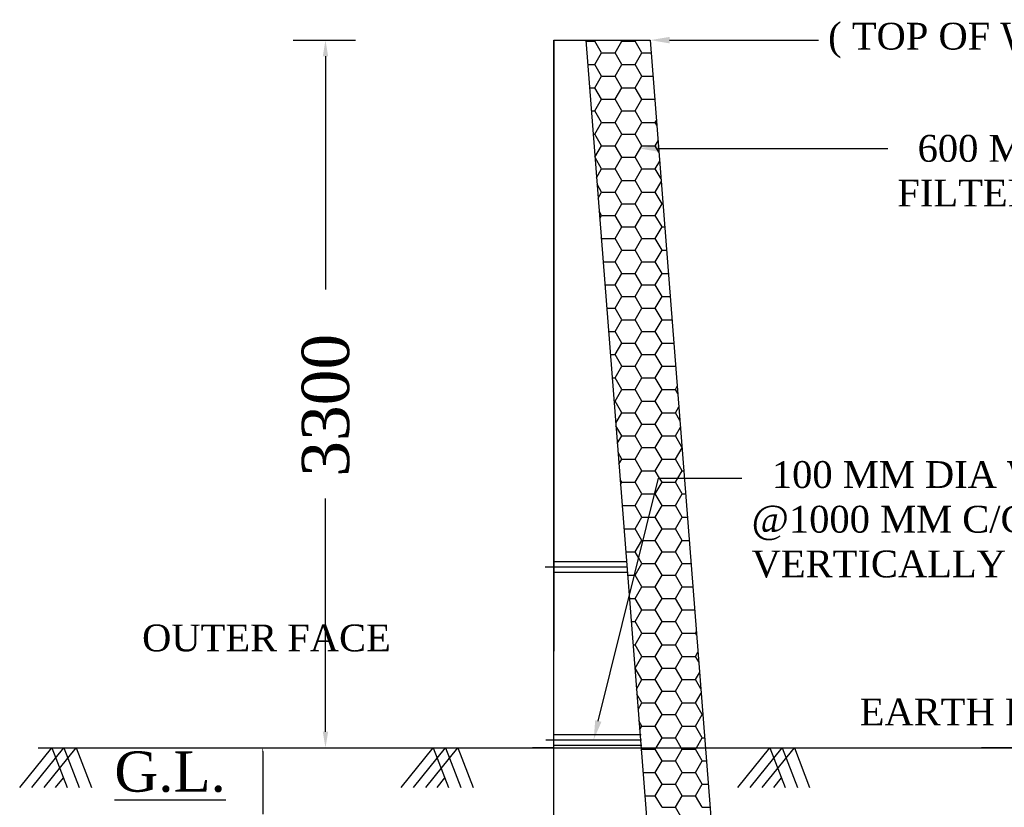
# Model space of a CAD drawing. Header units: millimetres. Extents: x 103078 to 9205504, y -104267 to 3479495.
# Tile 4 of 14: x 3811847 to 3828163, y 3344618 to 3357679. Entities that reach past the tile are written whole.
import ezdxf

# ---------------------------------------------------------------- set-up
doc = ezdxf.new("R2010")
doc.units = ezdxf.units.MM
doc.header["$LTSCALE"] = 500
doc.header["$MEASUREMENT"] = 0
doc.styles.get("Standard").update_dxf_attribs({"font": 'times.ttf'})

msp = doc.modelspace()

# ---------------------------------------------------------------- linework, layer by layer
at = {"color": 0, "linetype": 'Continuous', "lineweight": -2}
for p, q in [((3816380.5, 3357339.5), (3816380.5, 3357339.5)), ((3816380.5, 3357339.5), (3817413.1, 3357339.5)), ((3820695.5, 3343649.3), (3820695.5, 3357339.5)), ((3820695.5, 3357339.5), (3821228.9, 3357339.5)), ((3820695.5, 3357339.5), (3820695.5, 3347205.2)), ((3820695.5, 3345605.1), (3820695.5, 3357339.5)), ((3820695.5, 3357339.5), (3821228.9, 3357339.5)), ((3821228.9, 3357339.5), (3822295.7, 3357339.5)), ((3821228.9, 3357339.5), (3822295.7, 3343649.3)), ((3821228.9, 3357339.5), (3822295.7, 3357339.5)), ((3821379.5, 3357321), (3821390.1, 3357339.5)), ((3821824, 3357321), (3821813.3, 3357339.5)), ((3822046.2, 3357321), (3822056.9, 3357339.5)), ((3822295.7, 3357339.5), (3823378.3, 3343446.3)), ((3824444, 3357339.5), (3825084.1, 3357339.5)), ((3821230.4, 3357321), (3821379.5, 3357321)), ((3821490.6, 3357128.6), (3821379.5, 3357321)), ((3821712.9, 3357128.6), (3821824, 3357321)), ((3821824, 3357321), (3822046.2, 3357321)), ((3822157.3, 3357128.6), (3822046.2, 3357321)), ((3816913.9, 3357072.8), (3816913.9, 3353205.8)), ((3821379.5, 3356936.1), (3821490.6, 3357128.6)), ((3821490.6, 3357128.6), (3821712.9, 3357128.6)), ((3821824, 3356936.1), (3821712.9, 3357128.6)), ((3822046.2, 3356936.1), (3822157.3, 3357128.6)), ((3822157.3, 3357128.6), (3822312.1, 3357128.6)), ((3821260.4, 3356936.1), (3821379.5, 3356936.1)), ((3821490.6, 3356743.6), (3821379.5, 3356936.1)), ((3821712.9, 3356743.6), (3821824, 3356936.1)), ((3821824, 3356936.1), (3822046.2, 3356936.1)), ((3822157.3, 3356743.6), (3822046.2, 3356936.1)), ((3821379.5, 3356551.2), (3821490.6, 3356743.6)), ((3821490.6, 3356743.6), (3821712.9, 3356743.6)), ((3821824, 3356551.2), (3821712.9, 3356743.6)), ((3822046.2, 3356551.2), (3822157.3, 3356743.6)), ((3822157.3, 3356743.6), (3822342.1, 3356743.6)), ((3821290.3, 3356551.2), (3821379.5, 3356551.2)), ((3821490.6, 3356358.7), (3821379.5, 3356551.2)), ((3821712.9, 3356358.7), (3821824, 3356551.2)), ((3821824, 3356551.2), (3822046.2, 3356551.2)), ((3822157.3, 3356358.7), (3822046.2, 3356551.2)), ((3821379.5, 3356166.2), (3821490.6, 3356358.7)), ((3821490.6, 3356358.7), (3821712.9, 3356358.7)), ((3821824, 3356166.2), (3821712.9, 3356358.7)), ((3822046.2, 3356166.2), (3822157.3, 3356358.7)), ((3822157.3, 3356358.7), (3822372.1, 3356358.7)), ((3821320.3, 3356166.2), (3821379.5, 3356166.2)), ((3821490.6, 3355973.8), (3821379.5, 3356166.2)), ((3821712.9, 3355973.8), (3821824, 3356166.2)), ((3821824, 3356166.2), (3822046.2, 3356166.2)), ((3822157.3, 3355973.8), (3822046.2, 3356166.2)), ((3821379.5, 3355781.3), (3821490.6, 3355973.8)), ((3821490.6, 3355973.8), (3821712.9, 3355973.8)), ((3821824, 3355781.3), (3821712.9, 3355973.8)), ((3822046.2, 3355781.3), (3822157.3, 3355973.8)), ((3822157.3, 3355973.8), (3822379.6, 3355973.8)), ((3822379.6, 3355973.8), (3822399.4, 3356008.1)), ((3822405.6, 3355928.7), (3822379.6, 3355973.8)), ((3821350.3, 3355781.3), (3821379.5, 3355781.3)), ((3821490.6, 3355588.8), (3821379.5, 3355781.3)), ((3821712.9, 3355588.8), (3821824, 3355781.3)), ((3821824, 3355781.3), (3822046.2, 3355781.3)), ((3822157.3, 3355588.8), (3822046.2, 3355781.3)), ((3821380.2, 3355397.7), (3821490.6, 3355588.8)), ((3821490.6, 3355588.8), (3821712.9, 3355588.8)), ((3821824, 3355396.4), (3821712.9, 3355588.8)), ((3822046.2, 3355396.4), (3822157.3, 3355588.8)), ((3822157.3, 3355588.8), (3822379.6, 3355588.8)), ((3822379.6, 3355588.8), (3822425.9, 3355669)), ((3822440.3, 3355483.7), (3822379.6, 3355588.8)), ((3825590.8, 3355544.9), (3826230.9, 3355544.9)), ((3821490.6, 3355203.9), (3821380.5, 3355394.7)), ((3821712.9, 3355203.9), (3821824, 3355396.4)), ((3821824, 3355396.4), (3822046.2, 3355396.4)), ((3822157.3, 3355203.9), (3822046.2, 3355396.4)), ((3822379.6, 3355203.9), (3822452.3, 3355329.8)), ((3821406.7, 3355058.5), (3821490.6, 3355203.9)), ((3821490.6, 3355203.9), (3821712.9, 3355203.9)), ((3821824, 3355011.4), (3821712.9, 3355203.9)), ((3822046.2, 3355011.4), (3822157.3, 3355203.9)), ((3822157.3, 3355203.9), (3822379.6, 3355203.9)), ((3822475, 3355038.7), (3822379.6, 3355203.9)), ((3821490.6, 3354819), (3821415.1, 3354949.7)), ((3821712.9, 3354819), (3821824, 3355011.4)), ((3821824, 3355011.4), (3822046.2, 3355011.4)), ((3822157.3, 3354819), (3822046.2, 3355011.4)), ((3822379.6, 3354819), (3822478.7, 3354990.7)), ((3821433.1, 3354719.3), (3821490.6, 3354819)), ((3821490.6, 3354819), (3821712.9, 3354819)), ((3821824, 3354626.5), (3821712.9, 3354819)), ((3822046.2, 3354626.5), (3822157.3, 3354819)), ((3822157.3, 3354819), (3822379.6, 3354819)), ((3822490.7, 3354626.5), (3822379.6, 3354819)), ((3821712.9, 3354434), (3821824, 3354626.5)), ((3821824, 3354626.5), (3822046.2, 3354626.5)), ((3822157.3, 3354434), (3822046.2, 3354626.5)), ((3822379.6, 3354434), (3822490.7, 3354626.5)), ((3822490.7, 3354626.5), (3822507.1, 3354626.5)), ((3821490.6, 3354434), (3821449.8, 3354504.7)), ((3821459.5, 3354380.2), (3821490.6, 3354434)), ((3821490.6, 3354434), (3821712.9, 3354434)), ((3821824, 3354241.6), (3821712.9, 3354434)), ((3822046.2, 3354241.6), (3822157.3, 3354434)), ((3822157.3, 3354434), (3822379.6, 3354434)), ((3822490.7, 3354241.6), (3822379.6, 3354434)), ((3821712.9, 3354049.1), (3821824, 3354241.6)), ((3821824, 3354241.6), (3822046.2, 3354241.6)), ((3822157.3, 3354049.1), (3822046.2, 3354241.6)), ((3822379.6, 3354049.1), (3822490.7, 3354241.6)), ((3822490.7, 3354241.6), (3822537.1, 3354241.6)), ((3821490.6, 3354049.1), (3821484.5, 3354059.7)), ((3821485.9, 3354041), (3821490.6, 3354049.1)), ((3821490.6, 3354049.1), (3821712.9, 3354049.1)), ((3821824, 3353856.6), (3821712.9, 3354049.1)), ((3822046.2, 3353856.6), (3822157.3, 3354049.1)), ((3822157.3, 3354049.1), (3822379.6, 3354049.1)), ((3822490.7, 3353856.6), (3822379.6, 3354049.1)), ((3821712.9, 3353664.2), (3821824, 3353856.6)), ((3821824, 3353856.6), (3822046.2, 3353856.6)), ((3822157.3, 3353664.2), (3822046.2, 3353856.6)), ((3822379.6, 3353664.2), (3822490.7, 3353856.6)), ((3822490.7, 3353856.6), (3822567.1, 3353856.6)), ((3821515.3, 3353664.2), (3821712.9, 3353664.2)), ((3821824, 3353471.7), (3821712.9, 3353664.2)), ((3822046.2, 3353471.7), (3822157.3, 3353664.2)), ((3822157.3, 3353664.2), (3822379.6, 3353664.2)), ((3822490.7, 3353471.7), (3822379.6, 3353664.2)), ((3821712.9, 3353279.2), (3821824, 3353471.7)), ((3821824, 3353471.7), (3822046.2, 3353471.7)), ((3822157.3, 3353279.2), (3822046.2, 3353471.7)), ((3822379.6, 3353279.2), (3822490.7, 3353471.7)), ((3822490.7, 3353471.7), (3822597.1, 3353471.7)), ((3821545.3, 3353279.2), (3821712.9, 3353279.2)), ((3821824, 3353086.8), (3821712.9, 3353279.2)), ((3822046.2, 3353086.8), (3822157.3, 3353279.2)), ((3822157.3, 3353279.2), (3822379.6, 3353279.2)), ((3822490.7, 3353086.8), (3822379.6, 3353279.2)), ((3821712.9, 3352894.3), (3821824, 3353086.8)), ((3821824, 3353086.8), (3822046.2, 3353086.8)), ((3822157.3, 3352894.3), (3822046.2, 3353086.8)), ((3822379.6, 3352894.3), (3822490.7, 3353086.8)), ((3822490.7, 3353086.8), (3822627.1, 3353086.8)), ((3821575.3, 3352894.3), (3821712.9, 3352894.3)), ((3821824, 3352701.8), (3821712.9, 3352894.3)), ((3822046.2, 3352701.8), (3822157.3, 3352894.3)), ((3822157.3, 3352894.3), (3822379.6, 3352894.3)), ((3822490.7, 3352701.8), (3822379.6, 3352894.3)), ((3821712.9, 3352509.3), (3821824, 3352701.8)), ((3821824, 3352701.8), (3822046.2, 3352701.8)), ((3822157.3, 3352509.3), (3822046.2, 3352701.8)), ((3822379.6, 3352509.3), (3822490.7, 3352701.8)), ((3822490.7, 3352701.8), (3822657.1, 3352701.8)), ((3821605.3, 3352509.3), (3821712.9, 3352509.3)), ((3821824, 3352316.9), (3821712.9, 3352509.3)), ((3822046.2, 3352316.9), (3822157.3, 3352509.3)), ((3822157.3, 3352509.3), (3822379.6, 3352509.3)), ((3822490.7, 3352316.9), (3822379.6, 3352509.3)), ((3821712.9, 3352124.4), (3821824, 3352316.9)), ((3821824, 3352316.9), (3822046.2, 3352316.9)), ((3822157.3, 3352124.4), (3822046.2, 3352316.9)), ((3822379.6, 3352124.4), (3822490.7, 3352316.9)), ((3822490.7, 3352316.9), (3822687.1, 3352316.9)), ((3821635.3, 3352124.4), (3821712.9, 3352124.4)), ((3821824, 3351931.9), (3821712.9, 3352124.4)), ((3822046.2, 3351931.9), (3822157.3, 3352124.4)), ((3822157.3, 3352124.4), (3822379.6, 3352124.4)), ((3822490.7, 3351931.9), (3822379.6, 3352124.4)), ((3821712.9, 3351739.5), (3821824, 3351931.9)), ((3821824, 3351931.9), (3822046.2, 3351931.9)), ((3822157.3, 3351739.5), (3822046.2, 3351931.9)), ((3822379.6, 3351739.5), (3822490.7, 3351931.9)), ((3822490.7, 3351931.9), (3822712.9, 3351931.9)), ((3822712.9, 3351931.9), (3822716.6, 3351938.2)), ((3822717.7, 3351923.7), (3822712.9, 3351931.9)), ((3821665.3, 3351739.5), (3821712.9, 3351739.5)), ((3821824, 3351547), (3821712.9, 3351739.5)), ((3822046.2, 3351547), (3822157.3, 3351739.5)), ((3822157.3, 3351739.5), (3822379.6, 3351739.5)), ((3822490.7, 3351547), (3822379.6, 3351739.5)), ((3821712.9, 3351354.5), (3821824, 3351547)), ((3821824, 3351547), (3822046.2, 3351547)), ((3822157.3, 3351354.5), (3822046.2, 3351547)), ((3822379.6, 3351354.5), (3822490.7, 3351547)), ((3822490.7, 3351547), (3822712.9, 3351547)), ((3822712.9, 3351547), (3822743, 3351599.1)), ((3822752.4, 3351478.7), (3822712.9, 3351547)), ((3821695.3, 3351354.5), (3821712.9, 3351354.5)), ((3821824, 3351162.1), (3821712.9, 3351354.5)), ((3822046.2, 3351162.1), (3822157.3, 3351354.5)), ((3822157.3, 3351354.5), (3822379.6, 3351354.5)), ((3822490.7, 3351162.1), (3822379.6, 3351354.5)), ((3821723.8, 3350988.6), (3821824, 3351162.1)), ((3821824, 3351162.1), (3822046.2, 3351162.1)), ((3822157.3, 3350969.6), (3822046.2, 3351162.1)), ((3822379.6, 3350969.6), (3822490.7, 3351162.1)), ((3822490.7, 3351162.1), (3822712.9, 3351162.1)), ((3822712.9, 3351162.1), (3822769.4, 3351259.9)), ((3822787, 3351033.7), (3822712.9, 3351162.1)), ((3821824, 3350777.1), (3821727.2, 3350944.7)), ((3822046.2, 3350777.1), (3822157.3, 3350969.6)), ((3822157.3, 3350969.6), (3822379.6, 3350969.6)), ((3822490.7, 3350777.1), (3822379.6, 3350969.6)), ((3822712.9, 3350777.1), (3822795.8, 3350920.7)), ((3821750.2, 3350649.4), (3821824, 3350777.1)), ((3821824, 3350777.1), (3822046.2, 3350777.1)), ((3822157.3, 3350584.7), (3822046.2, 3350777.1)), ((3822379.6, 3350584.7), (3822490.7, 3350777.1)), ((3822490.7, 3350777.1), (3822712.9, 3350777.1)), ((3822821.7, 3350588.7), (3822712.9, 3350777.1)), ((3821824, 3350392.2), (3821761.9, 3350499.7)), ((3822046.2, 3350392.2), (3822157.3, 3350584.7)), ((3822157.3, 3350584.7), (3822379.6, 3350584.7)), ((3822490.7, 3350392.2), (3822379.6, 3350584.7)), ((3822712.9, 3350392.2), (3822822.3, 3350581.6)), ((3821776.7, 3350310.2), (3821824, 3350392.2)), ((3821824, 3350392.2), (3822046.2, 3350392.2)), ((3822157.3, 3350199.7), (3822046.2, 3350392.2)), ((3822379.6, 3350199.7), (3822490.7, 3350392.2)), ((3822490.7, 3350392.2), (3822712.9, 3350392.2)), ((3822824.1, 3350199.7), (3822712.9, 3350392.2)), ((3822046.2, 3350007.3), (3822157.3, 3350199.7)), ((3822157.3, 3350199.7), (3822379.6, 3350199.7)), ((3822451.8, 3350074.6), (3822379.6, 3350199.7)), ((3822751.8, 3350074.6), (3822824.1, 3350199.7)), ((3822824.1, 3350199.7), (3822852, 3350199.7)), ((3821824, 3350007.3), (3821796.6, 3350054.7)), ((3821803.1, 3349971.1), (3821824, 3350007.3)), ((3821824, 3350007.3), (3822046.2, 3350007.3)), ((3822157.3, 3349814.8), (3822046.2, 3350007.3)), ((3822379.6, 3349814.8), (3822490.7, 3350007.3)), ((3822433.4, 3350074.6), (3823815.6, 3350074.6)), ((3822490.7, 3350007.3), (3822451.8, 3350074.6)), ((3822490.7, 3350007.3), (3822712.9, 3350007.3)), ((3822712.9, 3350007.3), (3822751.8, 3350074.6)), ((3822824.1, 3349814.8), (3822712.9, 3350007.3)), ((3816913.9, 3345871.8), (3816913.9, 3349738.8)), ((3822046.2, 3349622.3), (3822157.3, 3349814.8)), ((3822157.3, 3349814.8), (3822369, 3349814.8)), ((3822369, 3349814.8), (3822379.6, 3349814.8)), ((3822490.7, 3349622.3), (3822379.6, 3349814.8)), ((3822712.9, 3349622.3), (3822824.1, 3349814.8)), ((3822824.1, 3349814.8), (3822882, 3349814.8)), ((3821830.3, 3349622.3), (3822046.2, 3349622.3)), ((3822157.3, 3349429.9), (3822046.2, 3349622.3)), ((3822379.6, 3349429.9), (3822490.7, 3349622.3)), ((3822490.7, 3349622.3), (3822712.9, 3349622.3)), ((3822824.1, 3349429.9), (3822712.9, 3349622.3)), ((3822046.2, 3349237.4), (3822157.3, 3349429.9)), ((3822157.3, 3349429.9), (3822273.6, 3349429.9)), ((3822273.6, 3349429.9), (3822379.6, 3349429.9)), ((3822490.7, 3349237.4), (3822379.6, 3349429.9)), ((3822712.9, 3349237.4), (3822824.1, 3349429.9)), ((3822824.1, 3349429.9), (3822912, 3349429.9)), ((3821860.3, 3349237.4), (3822046.2, 3349237.4)), ((3822157.3, 3349044.9), (3822046.2, 3349237.4)), ((3822379.6, 3349044.9), (3822490.7, 3349237.4)), ((3822490.7, 3349237.4), (3822712.9, 3349237.4)), ((3822824.1, 3349044.9), (3822712.9, 3349237.4)), ((3822046.2, 3348852.5), (3822157.3, 3349044.9)), ((3822157.3, 3349044.9), (3822178.2, 3349044.9)), ((3822178.2, 3349044.9), (3822379.6, 3349044.9)), ((3822490.7, 3348852.5), (3822379.6, 3349044.9)), ((3822712.9, 3348852.5), (3822824.1, 3349044.9)), ((3822824.1, 3349044.9), (3822942, 3349044.9)), ((3821890.2, 3348852.5), (3822046.2, 3348852.5)), ((3822105.1, 3348750.4), (3822046.2, 3348852.5)), ((3822379.6, 3348660), (3822490.7, 3348852.5)), ((3822490.7, 3348852.5), (3822712.9, 3348852.5)), ((3822824.1, 3348660), (3822712.9, 3348852.5)), ((3820695.5, 3348695.7), (3821902.5, 3348695.7)), ((3822157.3, 3348660), (3822105.1, 3348750.4)), ((3820552, 3348606.8), (3821909.4, 3348606.8)), ((3822046.2, 3348467.5), (3822157.3, 3348660)), ((3822157.3, 3348660), (3822379.6, 3348660)), ((3822490.7, 3348467.5), (3822379.6, 3348660)), ((3822712.9, 3348467.5), (3822824.1, 3348660)), ((3822824.1, 3348660), (3822972, 3348660)), ((3820695.5, 3348517.9), (3821916.3, 3348517.9)), ((3821920.2, 3348467.5), (3822035, 3348467.5)), ((3822035, 3348467.5), (3822046.2, 3348467.5)), ((3822157.3, 3348275.1), (3822046.2, 3348467.5)), ((3822379.6, 3348275.1), (3822490.7, 3348467.5)), ((3822490.7, 3348467.5), (3822712.9, 3348467.5)), ((3822824.1, 3348275.1), (3822712.9, 3348467.5)), ((3822046.2, 3348082.6), (3822157.3, 3348275.1)), ((3822157.3, 3348275.1), (3822379.6, 3348275.1)), ((3822490.7, 3348082.6), (3822379.6, 3348275.1)), ((3822712.9, 3348082.6), (3822824.1, 3348275.1)), ((3822824.1, 3348275.1), (3823002, 3348275.1)), ((3821950.2, 3348082.6), (3822046.2, 3348082.6)), ((3822157.3, 3347890.1), (3822046.2, 3348082.6)), ((3822379.6, 3347890.1), (3822490.7, 3348082.6)), ((3822490.7, 3348082.6), (3822712.9, 3348082.6)), ((3822824.1, 3347890.1), (3822712.9, 3348082.6)), ((3822046.2, 3347697.7), (3822157.3, 3347890.1)), ((3822157.3, 3347890.1), (3822379.6, 3347890.1)), ((3822490.7, 3347697.7), (3822379.6, 3347890.1)), ((3822712.9, 3347697.7), (3822824.1, 3347890.1)), ((3822824.1, 3347890.1), (3823032, 3347890.1)), ((3821980.2, 3347697.7), (3822046.2, 3347697.7)), ((3822157.3, 3347505.2), (3822046.2, 3347697.7)), ((3822379.6, 3347505.2), (3822490.7, 3347697.7)), ((3822490.7, 3347697.7), (3822712.9, 3347697.7)), ((3822824.1, 3347505.2), (3822712.9, 3347697.7)), ((3822046.2, 3347312.7), (3822157.3, 3347505.2)), ((3822157.3, 3347505.2), (3822379.6, 3347505.2)), ((3822490.7, 3347312.7), (3822379.6, 3347505.2)), ((3822712.9, 3347312.7), (3822824.1, 3347505.2)), ((3822824.1, 3347505.2), (3823046.3, 3347505.2)), ((3823046.3, 3347505.2), (3823060.1, 3347529.1)), ((3823064.4, 3347473.8), (3823046.3, 3347505.2)), ((3822010.2, 3347312.7), (3822046.2, 3347312.7)), ((3822157.3, 3347120.3), (3822046.2, 3347312.7)), ((3822379.6, 3347120.3), (3822490.7, 3347312.7)), ((3822490.7, 3347312.7), (3822712.9, 3347312.7)), ((3822824.1, 3347120.3), (3822712.9, 3347312.7)), ((3822046.2, 3346927.8), (3822157.3, 3347120.3)), ((3822157.3, 3347120.3), (3822379.6, 3347120.3)), ((3822490.7, 3346927.8), (3822379.6, 3347120.3)), ((3822712.9, 3346927.8), (3822824.1, 3347120.3)), ((3822824.1, 3347120.3), (3823046.3, 3347120.3)), ((3823046.3, 3347120.3), (3823086.6, 3347190)), ((3823099.1, 3347028.8), (3823046.3, 3347120.3)), ((3822040.2, 3346927.8), (3822046.2, 3346927.8)), ((3822157.3, 3346735.3), (3822046.2, 3346927.8)), ((3822379.6, 3346735.3), (3822490.7, 3346927.8)), ((3822490.7, 3346927.8), (3822712.9, 3346927.8)), ((3822824.1, 3346735.3), (3822712.9, 3346927.8)), ((3822067.4, 3346579.5), (3822157.3, 3346735.3)), ((3822157.3, 3346735.3), (3822379.6, 3346735.3)), ((3822490.7, 3346542.8), (3822379.6, 3346735.3)), ((3822712.9, 3346542.8), (3822824.1, 3346735.3)), ((3822824.1, 3346735.3), (3823046.3, 3346735.3)), ((3823046.3, 3346735.3), (3823113, 3346850.8)), ((3823133.8, 3346583.8), (3823046.3, 3346735.3)), ((3822157.3, 3346350.4), (3822074, 3346494.8)), ((3822379.6, 3346350.4), (3822490.7, 3346542.8)), ((3822490.7, 3346542.8), (3822712.9, 3346542.8)), ((3822824.1, 3346350.4), (3822712.9, 3346542.8)), ((3823046.3, 3346350.4), (3823139.4, 3346511.6)), ((3822093.8, 3346240.3), (3822157.3, 3346350.4)), ((3822157.3, 3346350.4), (3822379.6, 3346350.4)), ((3822490.7, 3346157.9), (3822379.6, 3346350.4)), ((3822712.9, 3346157.9), (3822824.1, 3346350.4)), ((3822824.1, 3346350.4), (3823046.3, 3346350.4)), ((3823157.4, 3346157.9), (3823046.3, 3346350.4)), ((3822379.6, 3345965.4), (3822490.7, 3346157.9)), ((3822490.7, 3346157.9), (3822712.9, 3346157.9)), ((3822824.1, 3345965.4), (3822712.9, 3346157.9)), ((3823046.3, 3345965.4), (3823157.4, 3346157.9)), ((3823157.4, 3346157.9), (3823167, 3346157.9)), ((3822157.3, 3345965.4), (3822108.6, 3346049.8)), ((3822120.2, 3345901.1), (3822157.3, 3345965.4)), ((3822157.3, 3345965.4), (3822379.6, 3345965.4)), ((3822490.7, 3345773), (3822379.6, 3345965.4)), ((3822712.9, 3345773), (3822824.1, 3345965.4)), ((3822824.1, 3345965.4), (3823046.3, 3345965.4)), ((3823157.4, 3345773), (3823046.3, 3345965.4)), ((3820695.5, 3345605.1), (3820695.5, 3345871.8)), ((3820695.5, 3345827.3), (3822143.7, 3345827.3)), ((3822393.8, 3345605.1), (3822490.7, 3345773)), ((3822490.7, 3345773), (3822712.9, 3345773)), ((3822809.9, 3345605.1), (3822712.9, 3345773)), ((3823060.5, 3345605.1), (3823157.4, 3345773)), ((3823157.4, 3345773), (3823197, 3345773)), ((3811846.9, 3344947.6), (3812378.3, 3345605.1)), ((3811846.9, 3344947.6), (3812378.3, 3345605.1)), ((3812049.7, 3344947.6), (3812581.1, 3345605.1)), ((3812049.7, 3344947.6), (3812581.1, 3345605.1)), ((3812252.5, 3344947.6), (3812783.8, 3345605.1)), ((3812252.5, 3344947.6), (3812783.8, 3345605.1)), ((3812378.3, 3345605.1), (3812631.2, 3344947.6)), ((3812378.3, 3345605.1), (3812631.2, 3344947.6)), ((3812581.1, 3345605.1), (3812833.9, 3344947.6)), ((3812581.1, 3345605.1), (3812833.9, 3344947.6)), ((3812783.8, 3345605.1), (3813036.7, 3344947.6)), ((3812783.8, 3345605.1), (3813036.7, 3344947.6)), ((3812783.8, 3345605.1), (3813036.7, 3344947.6)), ((3812783.8, 3345605.1), (3813036.7, 3344947.6)), ((3815885.6, 3345605.1), (3815885.6, 3345605.1)), ((3816380.5, 3345605.1), (3816380.5, 3345605.1)), ((3818169.5, 3344947.6), (3818700.9, 3345605.1)), ((3818169.5, 3344947.6), (3818700.9, 3345605.1)), ((3818372.3, 3344947.6), (3818903.6, 3345605.1)), ((3818372.3, 3344947.6), (3818903.6, 3345605.1)), ((3818575.1, 3344947.6), (3819106.4, 3345605.1)), ((3818575.1, 3344947.6), (3819106.4, 3345605.1)), ((3818700.9, 3345605.1), (3818953.7, 3344947.6)), ((3818700.9, 3345605.1), (3818953.7, 3344947.6)), ((3818903.6, 3345605.1), (3819156.5, 3344947.6)), ((3818903.6, 3345605.1), (3819156.5, 3344947.6)), ((3819106.4, 3345605.1), (3819359.3, 3344947.6)), ((3819106.4, 3345605.1), (3819359.3, 3344947.6)), ((3819106.4, 3345605.1), (3819359.3, 3344947.6)), ((3819106.4, 3345605.1), (3819359.3, 3344947.6)), ((3820695.5, 3345605.1), (3820346.6, 3345605.1)), ((3820566.9, 3345738.4), (3822149.9, 3345738.4)), ((3820695.5, 3345649.5), (3822156.1, 3345649.5)), ((3822157.3, 3345580.5), (3822143.3, 3345604.8)), ((3822379.6, 3345580.5), (3822393.8, 3345605.1)), ((3822824.1, 3345580.5), (3822809.9, 3345605.1)), ((3823046.3, 3345580.5), (3823060.5, 3345605.1)), ((3823746.8, 3344947.6), (3824278.1, 3345605.1)), ((3823746.8, 3344947.6), (3824278.1, 3345605.1)), ((3823949.5, 3344947.6), (3824480.9, 3345605.1)), ((3823949.5, 3344947.6), (3824480.9, 3345605.1)), ((3824152.3, 3344947.6), (3824683.7, 3345605.1)), ((3824152.3, 3344947.6), (3824683.7, 3345605.1)), ((3824278.1, 3345605.1), (3824531, 3344947.6)), ((3824278.1, 3345605.1), (3824531, 3344947.6)), ((3824480.9, 3345605.1), (3824733.8, 3344947.6)), ((3824480.9, 3345605.1), (3824733.8, 3344947.6)), ((3824683.7, 3345605.1), (3824936.5, 3344947.6)), ((3824683.7, 3345605.1), (3824936.5, 3344947.6)), ((3824683.7, 3345605.1), (3824936.5, 3344947.6)), ((3824683.7, 3345605.1), (3824936.5, 3344947.6)), ((3815873.4, 3345544.3), (3815873.4, 3344504.2)), ((3822146.6, 3345562), (3822157.3, 3345580.5)), ((3822157.3, 3345580.5), (3822379.6, 3345580.5)), ((3822490.7, 3345388), (3822379.6, 3345580.5)), ((3822712.9, 3345388), (3822824.1, 3345580.5)), ((3822824.1, 3345580.5), (3823046.3, 3345580.5)), ((3823157.4, 3345388), (3823046.3, 3345580.5)), ((3822379.6, 3345195.6), (3822490.7, 3345388)), ((3822490.7, 3345388), (3822712.9, 3345388)), ((3822824.1, 3345195.6), (3822712.9, 3345388)), ((3823046.3, 3345195.6), (3823157.4, 3345388)), ((3823157.4, 3345388), (3823227, 3345388)), ((3812442.9, 3344947.6), (3812570.5, 3345105.4)), ((3812442.9, 3344947.6), (3812570.5, 3345105.4)), ((3818765.5, 3344947.6), (3818893.1, 3345105.4)), ((3818765.5, 3344947.6), (3818893.1, 3345105.4)), ((3822175.2, 3345195.6), (3822379.6, 3345195.6)), ((3822490.7, 3345003.1), (3822379.6, 3345195.6)), ((3822712.9, 3345003.1), (3822824.1, 3345195.6)), ((3822824.1, 3345195.6), (3823046.3, 3345195.6)), ((3823157.4, 3345003.1), (3823046.3, 3345195.6)), ((3824342.8, 3344947.6), (3824470.3, 3345105.4)), ((3824342.8, 3344947.6), (3824470.3, 3345105.4)), ((3822379.6, 3344810.6), (3822490.7, 3345003.1)), ((3822490.7, 3345003.1), (3822712.9, 3345003.1)), ((3822824.1, 3344810.6), (3822712.9, 3345003.1)), ((3823046.3, 3344810.6), (3823157.4, 3345003.1)), ((3823157.4, 3345003.1), (3823257, 3345003.1)), ((3822205.2, 3344810.6), (3822379.6, 3344810.6)), ((3822490.7, 3344618.2), (3822379.6, 3344810.6)), ((3822712.9, 3344618.2), (3822824.1, 3344810.6)), ((3822824.1, 3344810.6), (3823046.3, 3344810.6)), ((3823157.4, 3344618.2), (3823046.3, 3344810.6)), ((3822490.7, 3344618.2), (3822712.9, 3344618.2)), ((3822824.1, 3344425.7), (3822712.9, 3344618.2)), ((3823157.4, 3344618.2), (3823287, 3344618.2))]:
    msp.add_line(p, q, dxfattribs=at)
for points in [[(3822615.7, 3357339.5), (3824444, 3357339.5)], [(3822422.4, 3355544.9), (3825590.8, 3355544.9)], [(3821435.4, 3346049), (3822433.4, 3350074.6)]]:
    msp.add_lwpolyline(points, dxfattribs=at)
for points in [[(3812152.2, 3345605.1), (3828541, 3345605.1)], [(3844173.6, 3345605.1), (3827784.7, 3345605.1)]]:
    msp.add_spline(points, degree=3, dxfattribs=at)
for points in [[(3816869.5, 3357072.8), (3816958.4, 3357072.8), (3816913.9, 3357339.5)], [(3822615.7, 3357286.1), (3822295.7, 3357339.5), (3822615.7, 3357392.8)], [(3822422.4, 3355491.6), (3822102.4, 3355544.9), (3822422.4, 3355598.2)], [(3821487.2, 3346036.2), (3821358.4, 3345738.4), (3821383.7, 3346061.9)], [(3816869.5, 3345871.8), (3816958.4, 3345871.8), (3816913.9, 3345605.1)], [(3815863.3, 3345544.3), (3815883.6, 3345544.3), (3815873.4, 3345605.1)]]:
    msp.add_solid(points, dxfattribs=at)

# ---------------------------------------------------------------- texts
msp.add_text('3300', height=784.39, rotation=90, dxfattribs=at).set_placement((3817305.8, 3350100))
for s, height, p in [('OUTER FACE', 444.49, (3813875.5, 3347204.8)), ('EARTH FACE', 444.49, (3825766.5, 3345977)), ('%%UG.L.', 666.73, (3813416.4, 3344878.3))]:
    msp.add_text(s, height=height, dxfattribs=at).set_placement(p)
at = {"color": 0, "linetype": 'Continuous', "lineweight": -2, "insert": (3825244.1, 3357627.1), "char_height": 444.485, "attachment_point": 1}
msp.add_mtext('( TOP OF WALL )', dxfattribs=at)
at = {"color": 0, "linetype": 'Continuous', "lineweight": -2, "char_height": 444.485, "attachment_point": 1}
for s, insert, width in [('  600 MM THK. FILTER MEDIA', (3826390.9, 3355767.3), 5663.443), ('  100 MM DIA WEEP HOLES\\P@1000 MM C/C STAGGERED\\PVERTICALLY (TYP.)', (3823975.6, 3350358.3), 8826.078)]:
    msp.add_mtext(s, dxfattribs=dict(at, insert=insert, width=width))

doc.saveas('drawing.dxf')
